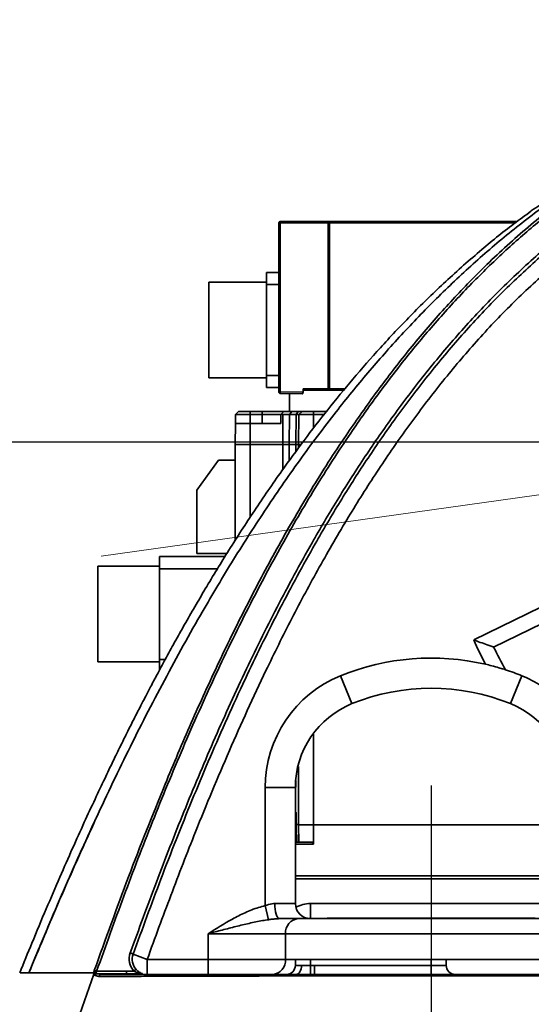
# Model space of a CAD drawing. Header units: millimetres. Extents: x -8713 to 3261, y -18743 to -8704.
# Tile 59 of 133: x -4361 to -4192, y -12355 to -12028. Entities that reach past the tile are written whole.
import ezdxf

# ---------------------------------------------------------------- set-up
doc = ezdxf.new("R2010")
doc.units = ezdxf.units.MM
doc.header["$LTSCALE"] = 10
doc.header["$PDSIZE"] = -1
doc.linetypes.add('CENTER', pattern=[50.8, 31.75, -6.35, 6.35, -6.35])
doc.layers.get('Defpoints').update_dxf_attribs({"true_color": 0x5e5e5e})
doc.layers.add('2细线层', color=4, linetype='Continuous', lineweight=13)
doc.layers.add('中心线层', color=1, linetype='CENTER')
doc.layers.add('细实线层', color=7, linetype='Continuous')
doc.dimstyles.new('ISO-25', dxfattribs={"dimscale": 20, "dimtxt": 4, "dimasz": 3.05, "dimexe": 3, "dimexo": 0.625, "dimtad": 1, "dimdec": 0, "dimtxsty": 'Standard', "dimcen": 2.5, "dimclrd": 1, "dimclre": 1, "dimclrt": 4, "dimadec": 1, "dimazin": 2, "dimtfac": 1, "dimtdec": 0, "dimtmove": 0, "dimatfit": 0, "dimfxl": 1, "dimarcsym": 0})

# ---------------------------------------------------------------- blocks, each defined once
blk = doc.blocks.new('*U222')
at = {"color": 0, "linetype": 'CENTER', "transparency": 16777216}
blk.add_line((0, 162.69), (0, -219.53), dxfattribs=at)
blk = doc.blocks.new('*D234')
at = {"color": 1, "lineweight": -2, "transparency": 16777216}
for p, q in [((-4065.11, -12311.43), (-4065.11, -12836.16)), ((-4225.11, -12676.89), (-4225.11, -12836.16)), ((-4286.11, -12776.16), (-4347.11, -12776.16)), ((-4225.11, -12776.16), (-4065.11, -12776.16)), ((-4004.11, -12776.16), (-3761.25, -12776.16))]:
    blk.add_line(p, q, dxfattribs=at)
at = {"color": 1, "lineweight": 20, "transparency": 16777216}
for points in [[(-4286.11, -12765.99), (-4286.11, -12786.32), (-4225.11, -12776.16)], [(-4004.11, -12765.99), (-4004.11, -12786.32), (-4065.11, -12776.16)]]:
    blk.add_solid(points, dxfattribs=at)
at = {"layer": 'Defpoints', "color": 0, "lineweight": 20, "transparency": 16777216}
for p in [(-4065.11, -12298.93), (-4225.11, -12664.39), (-4065.11, -12776.16)]:
    blk.add_point(p, dxfattribs=at)
at = {"color": 4, "transparency": 16777216, "insert": (-3852.18, -12723.21), "char_height": 80, "attachment_point": 5}
blk.add_mtext('{\\fSimHei|b0|i0|c134|p49;160}', dxfattribs=at)
blk = doc.blocks.new('*D235')
at = {"color": 1, "lineweight": -2, "transparency": 16777216}
for p, q in [((-3727.92, -12180.86), (-3727.92, -12953.8)), ((-4225.11, -12676.89), (-4225.11, -12953.8)), ((-4164.11, -12893.8), (-3788.92, -12893.8))]:
    blk.add_line(p, q, dxfattribs=at)
at = {"color": 1, "lineweight": 20, "transparency": 16777216}
for points in [[(-4164.11, -12883.64), (-4164.11, -12903.97), (-4225.11, -12893.8)], [(-3788.92, -12883.64), (-3788.92, -12903.97), (-3727.92, -12893.8)]]:
    blk.add_solid(points, dxfattribs=at)
at = {"layer": 'Defpoints', "color": 0, "lineweight": 20, "transparency": 16777216}
for p in [(-3727.92, -12168.36), (-4225.11, -12664.39), (-3727.92, -12893.8)]:
    blk.add_point(p, dxfattribs=at)
at = {"color": 4, "transparency": 16777216, "insert": (-3976.51, -12841.3), "char_height": 80, "attachment_point": 5}
blk.add_mtext('{\\fSimHei|b0|i0|c134|p49;497}', dxfattribs=at)
blk = doc.blocks.new('*D236')
at = {"color": 1, "lineweight": -2, "transparency": 16777216}
for p, q in [((-4920.65, -12180.86), (-4920.65, -12953.8)), ((-4225.11, -12676.89), (-4225.11, -12953.8)), ((-4286.11, -12893.8), (-4859.65, -12893.8))]:
    blk.add_line(p, q, dxfattribs=at)
at = {"color": 1, "lineweight": 20, "transparency": 16777216}
for points in [[(-4859.65, -12883.64), (-4859.65, -12903.97), (-4920.65, -12893.8)], [(-4286.11, -12883.64), (-4286.11, -12903.97), (-4225.11, -12893.8)]]:
    blk.add_solid(points, dxfattribs=at)
at = {"layer": 'Defpoints', "color": 0, "lineweight": 20, "transparency": 16777216}
for p in [(-4920.65, -12168.36), (-4225.11, -12664.39), (-4920.65, -12893.8)]:
    blk.add_point(p, dxfattribs=at)
at = {"color": 4, "transparency": 16777216, "insert": (-4572.88, -12841.3), "char_height": 80, "attachment_point": 5}
blk.add_mtext('{\\fSimHei|b0|i0|c134|p49;696}', dxfattribs=at)
blk = doc.blocks.new('*D237')
at = {"color": 1, "lineweight": -2, "transparency": 16777216}
for p, q in [((-4182.55, -12168.36), (-4600.21, -12168.36)), ((-4540.21, -12597.36), (-4540.21, -12229.36)), ((-4437.61, -12658.36), (-4600.21, -12658.36))]:
    blk.add_line(p, q, dxfattribs=at)
at = {"color": 1, "lineweight": 20, "transparency": 16777216}
for points in [[(-4550.38, -12229.36), (-4530.05, -12229.36), (-4540.21, -12168.36)], [(-4550.38, -12597.36), (-4530.05, -12597.36), (-4540.21, -12658.36)]]:
    blk.add_solid(points, dxfattribs=at)
at = {"layer": 'Defpoints', "color": 0, "lineweight": 20, "transparency": 16777216}
for p in [(-4540.21, -12168.36), (-4170.05, -12168.36), (-4425.11, -12658.36)]:
    blk.add_point(p, dxfattribs=at)
at = {"color": 4, "transparency": 16777216, "insert": (-4593.16, -12413.36), "char_height": 80, "attachment_point": 5, "rotation": 90}
blk.add_mtext('{\\fSimHei|b0|i0|c134|p49;490}', dxfattribs=at)
blk = doc.blocks.new('*D238')
at = {"color": 1, "lineweight": -2, "transparency": 16777216}
for p, q in [((-4141.02, -11388.36), (-4600.21, -11388.36)), ((-4540.21, -12107.36), (-4540.21, -11449.36)), ((-4125.06, -12168.36), (-4600.21, -12168.36))]:
    blk.add_line(p, q, dxfattribs=at)
at = {"color": 1, "lineweight": 20, "transparency": 16777216}
for points in [[(-4550.38, -11449.36), (-4530.05, -11449.36), (-4540.21, -11388.36)], [(-4550.38, -12107.36), (-4530.05, -12107.36), (-4540.21, -12168.36)]]:
    blk.add_solid(points, dxfattribs=at)
at = {"layer": 'Defpoints', "color": 0, "lineweight": 20, "transparency": 16777216}
for p in [(-4540.21, -11388.36), (-4128.52, -11388.36), (-4112.56, -12168.36)]:
    blk.add_point(p, dxfattribs=at)
at = {"color": 4, "transparency": 16777216, "insert": (-4593.16, -11778.36), "char_height": 80, "attachment_point": 5, "rotation": 90}
blk.add_mtext('{\\fSimHei|b0|i0|c134|p49;780}', dxfattribs=at)
blk = doc.blocks.new('*D243')
at = {"color": 1, "lineweight": -2, "transparency": 16777216}
for p, q in [((-2358.38, -12180.86), (-2358.38, -14002.38)), ((-4225.11, -12676.89), (-4225.11, -14002.38)), ((-4164.11, -13942.38), (-2419.38, -13942.38))]:
    blk.add_line(p, q, dxfattribs=at)
at = {"color": 1, "lineweight": 20, "transparency": 16777216}
for points in [[(-4164.11, -13932.21), (-4164.11, -13952.54), (-4225.11, -13942.38)], [(-2419.38, -13932.21), (-2419.38, -13952.54), (-2358.38, -13942.38)]]:
    blk.add_solid(points, dxfattribs=at)
at = {"layer": 'Defpoints', "color": 0, "lineweight": 20, "transparency": 16777216}
for p in [(-2358.38, -12168.36), (-4225.11, -12664.39), (-2358.38, -13942.38)]:
    blk.add_point(p, dxfattribs=at)
at = {"color": 4, "transparency": 16777216, "insert": (-3291.74, -13889.88), "char_height": 80, "attachment_point": 5}
blk.add_mtext('{\\fSimHei|b0|i0|c134|p49;1867}', dxfattribs=at)
blk = doc.blocks.new('*D244')
at = {"color": 1, "lineweight": -2, "transparency": 16777216}
for p, q in [((-5771.83, -12180.86), (-5771.83, -14002.38)), ((-4225.11, -12676.89), (-4225.11, -14002.38)), ((-4286.11, -13942.38), (-5710.83, -13942.38))]:
    blk.add_line(p, q, dxfattribs=at)
at = {"color": 1, "lineweight": 20, "transparency": 16777216}
for points in [[(-5710.83, -13932.21), (-5710.83, -13952.54), (-5771.83, -13942.38)], [(-4286.11, -13932.21), (-4286.11, -13952.54), (-4225.11, -13942.38)]]:
    blk.add_solid(points, dxfattribs=at)
at = {"layer": 'Defpoints', "color": 0, "lineweight": 20, "transparency": 16777216}
for p in [(-5771.83, -12168.36), (-4225.11, -12664.39), (-5771.83, -13942.38)]:
    blk.add_point(p, dxfattribs=at)
at = {"color": 4, "transparency": 16777216, "insert": (-4998.47, -13889.88), "char_height": 80, "attachment_point": 5}
blk.add_mtext('{\\fSimHei|b0|i0|c134|p49;1547}', dxfattribs=at)
blk = doc.blocks.new('*D246')
at = {"color": 1, "lineweight": -2, "transparency": 16777216}
for p, q in [((-4077.61, -10461.64), (-6177.95, -10461.64)), ((-6117.95, -12597.36), (-6117.95, -10522.64)), ((-4037.61, -12658.36), (-6177.95, -12658.36))]:
    blk.add_line(p, q, dxfattribs=at)
at = {"color": 1, "lineweight": 20, "transparency": 16777216}
for points in [[(-6128.12, -10522.64), (-6107.78, -10522.64), (-6117.95, -10461.64)], [(-6128.12, -12597.36), (-6107.78, -12597.36), (-6117.95, -12658.36)]]:
    blk.add_solid(points, dxfattribs=at)
at = {"layer": 'Defpoints', "color": 0, "lineweight": 20, "transparency": 16777216}
for p in [(-6117.95, -10461.64), (-4065.11, -10461.64), (-4025.11, -12658.36)]:
    blk.add_point(p, dxfattribs=at)
at = {"color": 4, "transparency": 16777216, "insert": (-6170.45, -11560), "char_height": 80, "attachment_point": 5, "rotation": 90}
blk.add_mtext('{\\fSimHei|b0|i0|c134|p49;2197}', dxfattribs=at)
blk = doc.blocks.new('*D250')
at = {"layer": 'Defpoints', "color": 0, "linetype": 'ByBlock', "lineweight": 20, "transparency": 16777216}
for p in [(-4065.11, -11300.72), (-4289.3, -11818.69), (-4065.11, -12080.72), (-4065.11, -12168.36), (-4837.51, -12276.92)]:
    blk.add_point(p, dxfattribs=at)
at = {"layer": '中心线层', "color": 1, "linetype": 'ByBlock', "lineweight": -2, "transparency": 16777216}
blk.add_arc((-4065.11, -12168.36), 415.37, 98.4219, 179.5781, dxfattribs=at)
at = {"layer": '中心线层', "color": 1, "linetype": 'ByBlock', "lineweight": 20, "transparency": 16777216}
for points in [[(-4126.69, -11747.33), (-4125.19, -11767.61), (-4065.11, -11752.99)], [(-4470.32, -12164.63), (-4490.61, -12165.98), (-4476.43, -12226.17)]]:
    blk.add_solid(points, dxfattribs=at)
at = {"layer": '中心线层', "color": 4, "linetype": 'ByBlock', "lineweight": 20, "transparency": 16777216, "insert": (-4418.21, -11861.41), "char_height": 80, "attachment_point": 5, "rotation": 49}
blk.add_mtext('98°', dxfattribs=at)
blk = doc.blocks.new('*D263')
at = {"layer": 'Defpoints', "color": 0, "linetype": 'ByBlock', "lineweight": 20, "transparency": 16777216}
for p in [(-4065.11, -12168.36), (-4837.51, -12276.92), (-4669.13, -12276.2), (-5311.63, -12710.6), (-4663.62, -13187.18)]:
    blk.add_point(p, dxfattribs=at)
at = {"layer": '中心线层', "color": 1, "linetype": 'ByBlock', "lineweight": -2, "transparency": 16777216}
blk.add_line((-4849.89, -12278.66), (-5509.54, -12371.36), dxfattribs=at)
blk.add_arc((-4669.27, -12253.27), 788.53, 192.43345, 265.91298, dxfattribs=at)
at = {"layer": '中心线层', "color": 1, "linetype": 'ByBlock', "lineweight": 20, "transparency": 16777216}
for points in [[(-5449.31, -12424.85), (-5429.3, -12421.24), (-5450.13, -12363.01)], [(-4725.14, -13029.64), (-4725.8, -13049.96), (-4664.5, -13041.79)]]:
    blk.add_solid(points, dxfattribs=at)
at = {"layer": '中心线层', "color": 4, "linetype": 'ByBlock', "lineweight": 20, "transparency": 16777216, "insert": (-5150.47, -12810.22), "char_height": 80, "attachment_point": 5, "rotation": 319.1732}
blk.add_mtext('82°', dxfattribs=at)
blk = doc.blocks.new('10')
at = {"color": 4}
blk.add_arc((0, 0), 1706.72, 290, 188, dxfattribs=at)

msp = doc.modelspace()

# ---------------------------------------------------------------- linework, layer by layer
at = {"layer": '中心线层', "color": 2, "lineweight": 20}
msp.add_line((-4837.51, -12276.92), (-4065.11, -12168.36), dxfattribs=at)
msp.add_line((-4837.51, -12276.92), (-4065.11, -12168.36), dxfattribs=at)
at = {"layer": '细实线层', "linetype": 'Continuous', "lineweight": 35}
for p, q in [((-4192.14, -12091.79), (-4192.12, -12091.78)), ((-4275.61, -12151.72), (-4275.61, -12095.71)), ((-4259.26, -12095.21), (-4275.11, -12095.21)), ((-4275.11, -12095.71), (-4275.11, -12151.72)), ((-4259.27, -12095.71), (-4275.11, -12095.71)), ((-4259.27, -12150.71), (-4259.27, -12095.71)), ((-4258.85, -12095.71), (-4258.85, -12150.71)), ((-4197.34, -12095.71), (-4258.85, -12095.71)), ((-4275.61, -12112.16), (-4279.7, -12112.16)), ((-4279.69, -12115.34), (-4298.75, -12115.34)), ((-4279.7, -12116.16), (-4279.7, -12146.26)), ((-4275.61, -12116.16), (-4279.7, -12116.16)), ((-4275.61, -12146.26), (-4279.7, -12146.26)), ((-4298.75, -12147.09), (-4279.69, -12147.09)), ((-4275.61, -12150.26), (-4279.7, -12150.26)), ((-4267.57, -12151.85), (-4275.11, -12151.72)), ((-4267.81, -12152.35), (-4275.11, -12152.22)), ((-4272.11, -12152.27), (-4272.11, -12158.21)), ((-4267.57, -12151.85), (-4267.57, -12150.71)), ((-4267.57, -12150.71), (-4259.27, -12150.71)), ((-4258.85, -12150.71), (-4259.27, -12150.71)), ((-4258.85, -12150.71), (-4253.74, -12150.71)), ((-4289.98, -12162.21), (-4289.93, -12159.21)), ((-4288.91, -12158.21), (-4289.93, -12159.21)), ((-4285.11, -12159.21), (-4285.11, -12158.21)), ((-4281.11, -12158.21), (-4285.11, -12158.21)), ((-4285.11, -12162.21), (-4285.11, -12159.21)), ((-4281.11, -12159.21), (-4285.11, -12159.21)), ((-4281.11, -12158.21), (-4281.11, -12159.21)), ((-4274.93, -12159.21), (-4281.11, -12159.21)), ((-4281.11, -12162.21), (-4281.11, -12159.21)), ((-4274.98, -12162.21), (-4274.93, -12159.21)), ((-4274.87, -12159.16), (-4274.93, -12159.21)), ((-4274.27, -12158.56), (-4274.87, -12159.16)), ((-4274.27, -12159.21), (-4274.87, -12159.16)), ((-4273.91, -12158.21), (-4274.27, -12158.56)), ((-4274.27, -12169.21), (-4274.27, -12159.21)), ((-4272.03, -12159.21), (-4272.15, -12169.21)), ((-4271.31, -12158.21), (-4272.03, -12159.21)), ((-4269.86, -12159.21), (-4272.03, -12159.21)), ((-4269.14, -12158.21), (-4271.31, -12158.21)), ((-4269.98, -12169.21), (-4269.86, -12159.21)), ((-4269.14, -12158.21), (-4269.86, -12159.21)), ((-4269.11, -12169.21), (-4268.93, -12159.21)), ((-4267.91, -12158.21), (-4268.93, -12159.21)), ((-4268.93, -12159.21), (-4264.11, -12159.21)), ((-4264.11, -12159.21), (-4264.11, -12158.21)), ((-4259.8, -12158.21), (-4264.11, -12158.21)), ((-4260.57, -12159.21), (-4264.11, -12159.21)), ((-4264.11, -12163.79), (-4264.11, -12159.21)), ((-4290.11, -12169.21), (-4289.98, -12162.21)), ((-4285.11, -12169.21), (-4285.11, -12162.21)), ((-4274.98, -12162.21), (-4285.11, -12162.21)), ((-4290.11, -12201.08), (-4290.11, -12169.21)), ((-4285.11, -12169.21), (-4274.27, -12169.21)), ((-4285.11, -12193.35), (-4285.11, -12169.21)), ((-4274.27, -12177.49), (-4274.27, -12169.21)), ((-4272.15, -12169.21), (-4269.98, -12169.21)), ((-4272.15, -12169.21), (-4272.15, -12174.58)), ((-4269.11, -12169.21), (-4269.98, -12169.21)), ((-4269.98, -12171.61), (-4269.98, -12169.21)), ((-4269.11, -12170.41), (-4269.11, -12169.21)), ((-4295.61, -12174.34), (-4302.81, -12184.34)), ((-4290.11, -12174.34), (-4295.61, -12174.34)), ((-4302.81, -12184.34), (-4302.81, -12205.34)), ((-4302.81, -12205.34), (-4292.82, -12205.34)), ((-4293.43, -12206.34), (-4315.11, -12206.34)), ((-4315.1, -12209.52), (-4335.51, -12209.52)), ((-4315.11, -12210.34), (-4315.11, -12240.44)), ((-4295.87, -12210.34), (-4315.11, -12210.34)), ((-4211.03, -12233.97), (-4179.56, -12218.62)), ((-4204.42, -12236.31), (-4177.46, -12223.16)), ((-4335.51, -12241.27), (-4315.1, -12241.27)), ((-4313.24, -12240.44), (-4315.11, -12240.44)), ((-4255.11, -12245.82), (-4251.36, -12255.09)), ((-4195.11, -12245.82), (-4198.86, -12255.09)), ((-4264.11, -12295.22), (-4264.11, -12265.19)), ((-4269.11, -12295.22), (-4269.11, -12275.9)), ((-4269.98, -12282.77), (-4269.98, -12280.61)), ((-4280.11, -12322.06), (-4280.11, -12282.9)), ((-4280.11, -12282.9), (-4270.11, -12282.9)), ((-4270.11, -12282.9), (-4270.11, -12321.36)), ((-4269.87, -12291.16), (-4270.11, -12290.93)), ((-4269.87, -12291.16), (-4270.11, -12291.16)), ((-4269.87, -12298.51), (-4269.87, -12291.16)), ((-4269.11, -12295.22), (-4269, -12301.01)), ((-4186.11, -12295.22), (-4264.11, -12295.22)), ((-4264.11, -12295.22), (-4264.11, -12301.71)), ((-4269.62, -12298.51), (-4270.11, -12298.51)), ((-4269.77, -12299.85), (-4269.77, -12299.76)), ((-4269.77, -12299.76), (-4269.77, -12299.85)), ((-4269.62, -12299.76), (-4269.62, -12298.51)), ((-4269.62, -12299.85), (-4269.62, -12299.76)), ((-4269.62, -12301.01), (-4269.62, -12299.85)), ((-4270.11, -12301.01), (-4264.45, -12301.01)), ((-4264.11, -12301.71), (-4270.11, -12301.71)), ((-4180.11, -12312.21), (-4270.11, -12312.21)), ((-4270.11, -12313.21), (-4180.11, -12313.21)), ((-4280.11, -12322.06), (-4279, -12326.71)), ((-4276.91, -12321.36), (-4270.11, -12321.36)), ((-4265.11, -12321.36), (-4265.11, -12326.36)), ((-4265.11, -12321.36), (-4185.11, -12321.36)), ((-4275.31, -12326.36), (-4269.09, -12326.36)), ((-4269.09, -12326.36), (-4181.12, -12326.36)), ((-4259.53, -12326.26), (-4259.59, -12326.36)), ((-4259.53, -12326.26), (-4246.06, -12326.26)), ((-4246.06, -12326.26), (-4190.68, -12326.26)), ((-4273.36, -12331.36), (-4298.98, -12331.36)), ((-4298.98, -12339.86), (-4298.98, -12331.36)), ((-4176.85, -12331.36), (-4273.36, -12331.36)), ((-4273.36, -12331.36), (-4273.36, -12339.86)), ((-4323.88, -12338.17), (-4319.17, -12339.86)), ((-4319.17, -12339.86), (-4319.17, -12344.86)), ((-4319.17, -12339.86), (-4298.98, -12339.86)), ((-4298.98, -12339.86), (-4298.98, -12344.86)), ((-4273.36, -12339.86), (-4270.11, -12339.86)), ((-4270.11, -12339.86), (-4265.11, -12339.86)), ((-4270.11, -12341.86), (-4270.11, -12339.86)), ((-4270.11, -12341.86), (-4268.08, -12341.86)), ((-4265.11, -12339.86), (-4265.11, -12341.88)), ((-4265.11, -12339.86), (-4225.11, -12339.86)), ((-4265.11, -12341.88), (-4263.77, -12341.86)), ((-4265.05, -12344.87), (-4265.11, -12341.88)), ((-4263.77, -12344.86), (-4263.77, -12341.86)), ((-4263.77, -12341.86), (-4225.11, -12341.86)), ((-4225.11, -12341.86), (-4225.11, -12339.86)), ((-4225.11, -12339.86), (-4220.11, -12339.86)), ((-4225.11, -12344.86), (-4225.11, -12341.86)), ((-4225.11, -12341.86), (-4220.11, -12341.86)), ((-4220.11, -12339.86), (-4220.11, -12341.86)), ((-4220.11, -12339.86), (-4176.85, -12339.86)), ((-4359.45, -12409.36), (-4336.83, -12344.74)), ((-4336.83, -12344.74), (-4336.87, -12344.36)), ((-4336.83, -12344.74), (-4336.83, -12344.74)), ((-4335.17, -12345.52), (-4336.48, -12345.21)), ((-4335.95, -12343.79), (-4326.09, -12343.79)), ((-4335.72, -12344.61), (-4334.43, -12344.86)), ((-4326.09, -12344.61), (-4335.72, -12344.61)), ((-4326.09, -12343.79), (-4323.6, -12343.79)), ((-4321.07, -12344.61), (-4326.09, -12344.61)), ((-4263.77, -12344.86), (-4265.05, -12344.87))]:
    msp.add_line(p, q, dxfattribs=at)
at = {"layer": '细实线层', "linetype": 'Continuous', "lineweight": 35, "flags": 128}
for points in [[(-4276.91, -12321.36), (-4276.88, -12322.34), (-4276.79, -12323.28), (-4276.64, -12324.14), (-4276.44, -12324.9), (-4276.2, -12325.52), (-4275.92, -12325.98), (-4275.62, -12326.27), (-4275.31, -12326.36)], [(-4268.08, -12341.86), (-4268.12, -12342.45), (-4268.22, -12343.01), (-4268.38, -12343.53), (-4268.61, -12343.98), (-4268.88, -12344.36), (-4269.18, -12344.63), (-4269.52, -12344.8), (-4269.87, -12344.86)]]:
    msp.add_lwpolyline(points, dxfattribs=at)
at = {"layer": '细实线层', "linetype": 'Continuous', "lineweight": 35}
for centre, radius, start, end in [((-4267.95, -12095.59), 7.17, 177.0017, 180.9986), ((-4267.95, -12151.97), 7.17, 178.0016, 181.9984), ((-4065.11, -12168.36), 160, 204.2092, 207.4122), ((-4065.11, -12168.36), 155, 206, 209.1526), ((-4225.11, -12319.98), 80, 77.0227, 112.0243), ((-4225.11, -12319.98), 80, 67.9757, 72.0654), ((-4240.11, -12282.9), 40, 112.0243, 180), ((-4210.11, -12282.9), 40, 46.7111, 67.9757), ((-4225.11, -12319.98), 70, 67.9757, 112.0243), ((-4240.11, -12282.9), 30, 112.0243, 180), ((-4210.11, -12282.9), 30, 0, 67.9757), ((-4265.11, -12321.36), 5, 180, 270), ((-4265.11, -12331.36), 10, 90, 118.955), ((-4268.69, -12331.02), 4.68, 94.857, 184.1467), ((-4319.17, -12339.73), 6, 160.2383, 222.5337), ((-4325.33, -12339.91), 2.26, 50.0775, 76.9794), ((-4319.17, -12339.86), 5, 160.2383, 222.5337), ((-4278.02, -12340.2), 4.68, 274.857, 4.1467), ((-4273.11, -12341.86), 3, 270, 0), ((-4217.11, -12341.86), 3, 180, 270), ((-4337.63, -12348.4), 4.91, 69.9346, 79.2733), ((-4335.5, -12345.67), 1.08, 101.8486, 155.3256), ((-4321.84, -12345.38), 2.37, 115.3538, 137.6699), ((-4320.91, -12345.1), 0.52, 72.3138, 107.6863)]:
    msp.add_arc(centre, radius, start, end, dxfattribs=at)
for centre, major_axis, ratio, start_param, end_param in [((-4276.37, -12299.85), (6.75, -0.09), 0.062715, 0.210477, 0.382134), ((-4276.37, -12299.76), (6.75, -0.18), 0.058546, 0.210972, 0.382826), ((-4276.37, -12299.85), (6.75, 0), 0.06413, 0.000198, 0.209638), ((-4276.37, -12299.76), (6.75, -0.09), 0.062717, 0.00084, 0.210279)]:
    msp.add_ellipse(centre, major_axis=major_axis, ratio=ratio, start_param=start_param, end_param=end_param, dxfattribs=at)
for points, knots in [([(-4358.43, -12344.36), (-4355.06, -12336.27), (-4348.32, -12320.07), (-4337.61, -12296.02), (-4326.35, -12272.22), (-4314.42, -12248.77), (-4302.7, -12227.48), (-4291.33, -12208.31), (-4280.42, -12191.2), (-4268.91, -12174.49), (-4257.45, -12159.21), (-4246.15, -12145.32), (-4235.07, -12132.77), (-4223.46, -12120.7), (-4211.31, -12109.21), (-4198.47, -12098.21), (-4184.83, -12087.92), (-4174.22, -12080.58), (-4168.02, -12077.03), (-4166.84, -12076.36)], [0, 0, 0, 0, 0.078547, 0.15714, 0.235725, 0.314275, 0.392786, 0.453323, 0.513898, 0.574457, 0.634974, 0.68487, 0.734848, 0.78483, 0.834765, 0.884625, 0.936121, 0.987788, 1, 1, 1, 1]), ([(-4243.92, -12152.75), (-4240.64, -12148.38), (-4234.09, -12139.64), (-4223.54, -12127.1), (-4211.97, -12114.56), (-4199.21, -12102.24), (-4186.64, -12091.64), (-4175.85, -12083.51), (-4169.7, -12079.48), (-4167.04, -12077.73)], [0, 0, 0, 0, 0.151898, 0.303744, 0.455424, 0.625683, 0.79592, 0.911723, 1, 1, 1, 1]), ([(-4166.73, -12075.58), (-4167.39, -12075.98), (-4169.25, -12077.09), (-4172.45, -12079.08), (-4176.03, -12081.33), (-4179.4, -12083.48), (-4182.3, -12085.35), (-4184.88, -12087.03), (-4187, -12088.41), (-4188.78, -12089.58), (-4190.18, -12090.49), (-4191.24, -12091.19), (-4191.92, -12091.64), (-4192.05, -12091.73), (-4192.11, -12091.77)], [0, 0, 0, 0, 0.06012, 0.169632, 0.282171, 0.379199, 0.478339, 0.561794, 0.646931, 0.720351, 0.795339, 0.866001, 0.938523, 1, 1, 1, 1]), ([(-4167.2, -12078.88), (-4170.9, -12081.37), (-4178.7, -12086.63), (-4189.96, -12095.53), (-4201.12, -12105.3), (-4212.01, -12115.92), (-4222.61, -12127.36), (-4232.91, -12139.61), (-4242.65, -12152.29), (-4252.99, -12166.94), (-4263.75, -12183.66), (-4274.75, -12202.51), (-4285.75, -12223.14), (-4296.67, -12245.53), (-4307.46, -12269.7), (-4317.53, -12294.17), (-4327.03, -12318.88), (-4332.98, -12335.49), (-4335.95, -12343.79)], [0, 0, 0, 0, 0.041665, 0.088, 0.13432, 0.18052, 0.230477, 0.280486, 0.330512, 0.380492, 0.448783, 0.517113, 0.585422, 0.668284, 0.751187, 0.834134, 0.917092, 1, 1, 1, 1]), ([(-4324.82, -12337.7), (-4321.96, -12329.87), (-4316.25, -12314.19), (-4307.11, -12290.87), (-4297.43, -12267.75), (-4287.19, -12245.13), (-4276.32, -12223.08), (-4266.01, -12204.04), (-4256.36, -12187.67), (-4247.59, -12173.88), (-4238.19, -12160.23), (-4228.08, -12146.79), (-4217.21, -12133.66), (-4205.55, -12120.97), (-4193.01, -12108.9), (-4180.73, -12098.33), (-4172.31, -12092.34), (-4168.68, -12089.75)], [0, 0, 0, 0, 0.084239, 0.168476, 0.252891, 0.337303, 0.419068, 0.500826, 0.555743, 0.610672, 0.66558, 0.722814, 0.780074, 0.837291, 0.896199, 0.955162, 1, 1, 1, 1]), ([(-4168.88, -12091.26), (-4172.1, -12093.55), (-4179.93, -12099.13), (-4191.54, -12109.07), (-4203.97, -12120.91), (-4215.76, -12133.64), (-4226.98, -12147.12), (-4237.25, -12160.77), (-4246.69, -12174.46), (-4255.37, -12188.11), (-4265.01, -12204.42), (-4275.35, -12223.51), (-4283.08, -12239.18), (-4289.03, -12251.84), (-4295.33, -12265.65), (-4304.48, -12287.14), (-4314.61, -12312.76), (-4320.84, -12329.85), (-4323.88, -12338.17)], [0, 0, 0, 0, 0.039896, 0.097144, 0.154341, 0.213485, 0.272679, 0.331843, 0.386494, 0.441165, 0.495823, 0.57853, 0.661244, 0.673089, 0.720473, 0.815248, 0.9101, 1, 1, 1, 1]), ([(-4192.05, -12091.85), (-4193.94, -12093.21), (-4199.8, -12097.41), (-4209.49, -12105.39), (-4220.94, -12115.56), (-4231.87, -12126.26), (-4241.84, -12136.86), (-4250.95, -12147.27), (-4259.35, -12157.52), (-4267.19, -12167.69), (-4275.32, -12178.83), (-4283.65, -12190.95), (-4292.07, -12204), (-4298.58, -12214.68), (-4303.44, -12222.95), (-4306.82, -12228.85), (-4310.08, -12234.66), (-4313.11, -12240.19), (-4315.77, -12245.13), (-4317.98, -12249.33), (-4319.77, -12252.75), (-4321.06, -12255.24), (-4321.93, -12256.95), (-4322.59, -12258.22), (-4323.41, -12259.83), (-4324.58, -12262.15), (-4326.18, -12265.34), (-4328.2, -12269.42), (-4330.62, -12274.39), (-4333.44, -12280.25), (-4336.63, -12287.03), (-4340.18, -12294.72), (-4344.07, -12303.33), (-4348.27, -12312.88), (-4352.77, -12323.35), (-4357.21, -12333.94), (-4360.1, -12341.06), (-4361.43, -12344.36)], [0, 0, 0, 0, 0.0227313, 0.0702161, 0.1222334, 0.1718775, 0.2191423, 0.2639986, 0.3066231, 0.3482383, 0.3890211, 0.4410126, 0.4914769, 0.5403494, 0.5628191, 0.5849143, 0.6066287, 0.6276932, 0.6463123, 0.6613662, 0.6739016, 0.6839101, 0.6886996, 0.6925857, 0.6978604, 0.7062945, 0.717893, 0.7326621, 0.7506087, 0.771739, 0.7960579, 0.8235671, 0.8542637, 0.8881379, 0.9251708, 0.9653315, 1, 1, 1, 1]), ([(-4275.11, -12095.71), (-4275.18, -12095.71), (-4275.31, -12095.71), (-4275.47, -12095.71), (-4275.58, -12095.71), (-4275.6, -12095.71), (-4275.61, -12095.71)], [0, 0, 0, 0, 0.25, 0.5, 0.75, 1, 1, 1, 1]), ([(-4259.27, -12095.71), (-4259.27, -12095.65), (-4259.27, -12095.52), (-4259.27, -12095.35), (-4259.27, -12095.24), (-4259.27, -12095.22), (-4259.26, -12095.21)], [0, 0, 0, 0, 0.25, 0.5, 0.75, 1, 1, 1, 1]), ([(-4259.27, -12095.71), (-4259.23, -12095.71), (-4259.15, -12095.71), (-4259.03, -12095.71), (-4258.93, -12095.71), (-4258.88, -12095.71), (-4258.85, -12095.71)], [0, 0, 0, 0, 0.25, 0.5, 0.75, 1, 1, 1, 1]), ([(-4258.43, -12095.21), (-4258.48, -12095.21), (-4258.57, -12095.21), (-4258.78, -12095.21), (-4259.01, -12095.21), (-4259.18, -12095.21), (-4259.26, -12095.21)], [0, 0, 0, 0, 0.249865, 0.499991, 0.749865, 1, 1, 1, 1]), ([(-4196.67, -12095.21), (-4196.74, -12095.21), (-4197.08, -12095.21), (-4197.73, -12095.21), (-4198.67, -12095.21), (-4199.73, -12095.21), (-4201.12, -12095.21), (-4202.84, -12095.21), (-4205.11, -12095.21), (-4207.67, -12095.21), (-4211.7, -12095.21), (-4217.14, -12095.21), (-4224, -12095.21), (-4230.85, -12095.21), (-4237.53, -12095.21), (-4243.83, -12095.21), (-4249.54, -12095.21), (-4254.57, -12095.21), (-4257.14, -12095.21), (-4258.43, -12095.21)], [0, 0, 0, 0, 0.004749, 0.020621, 0.038797, 0.059174, 0.079597, 0.11409, 0.148681, 0.192641, 0.236517, 0.333294, 0.428517, 0.523821, 0.618842, 0.714426, 0.809259, 0.904646, 1, 1, 1, 1]), ([(-4187.44, -12112.31), (-4191.63, -12116.19), (-4200.02, -12123.97), (-4211.67, -12136.58), (-4222.76, -12149.84), (-4233.26, -12163.76), (-4243.21, -12178.24), (-4252.88, -12193.6), (-4262.27, -12209.8), (-4271.37, -12226.82), (-4281.4, -12247.05), (-4292.12, -12270.61), (-4302.46, -12295.52), (-4311.44, -12318.62), (-4316.6, -12332.78), (-4319.17, -12339.86)], [0, 0, 0, 0, 0.06455, 0.129166, 0.19374, 0.259872, 0.326042, 0.39219, 0.464842, 0.537519, 0.610182, 0.719974, 0.829775, 0.914874, 1, 1, 1, 1]), ([(-4336.72, -12343.58), (-4333, -12333.21), (-4325.55, -12312.49), (-4314.77, -12285.14), (-4304.7, -12261.43), (-4295.54, -12241.3), (-4285.9, -12221.67), (-4275.74, -12202.57), (-4264.98, -12184.09), (-4254.4, -12167.44), (-4247.09, -12157.19), (-4243.92, -12152.75)], [0, 0, 0, 0, 0.155226, 0.310444, 0.414327, 0.518223, 0.622094, 0.722467, 0.822869, 0.923219, 1, 1, 1, 1]), ([(-4267.81, -12152.35), (-4267.78, -12152.34), (-4267.71, -12152.33), (-4267.65, -12152.22), (-4267.61, -12152.12), (-4267.59, -12152.03), (-4267.57, -12151.94), (-4267.57, -12151.88), (-4267.57, -12151.85)], [0, 0, 0, 0, 0.2764, 0.537119, 0.659715, 0.777215, 0.890365, 1, 1, 1, 1]), ([(-4267.33, -12151.21), (-4267.36, -12151.2), (-4267.43, -12151.19), (-4267.51, -12151.07), (-4267.55, -12150.93), (-4267.57, -12150.81), (-4267.57, -12150.74), (-4267.57, -12150.71)], [0, 0, 0, 0, 0.2783559, 0.5385382, 0.7755698, 0.8875488, 1, 1, 1, 1]), ([(-4254.09, -12151.21), (-4254.5, -12151.21), (-4256.68, -12151.21), (-4260.09, -12151.21), (-4264.22, -12151.21), (-4266.29, -12151.21), (-4267.33, -12151.21)], [0, 0, 0, 0, 0.070399, 0.380266, 0.690133, 1, 1, 1, 1]), ([(-4273.91, -12158.21), (-4274.02, -12158.21), (-4274.23, -12158.21), (-4275.37, -12158.21), (-4276.07, -12158.21), (-4276.17, -12158.21), (-4276.54, -12158.21), (-4277.37, -12158.21), (-4278.94, -12158.21), (-4280.31, -12158.21), (-4281.11, -12158.21)], [0, 0, 0, 0, 0.249551, 0.499102, 0.503766, 0.511994, 0.539141, 0.636116, 0.789837, 1, 1, 1, 1]), ([(-4272.15, -12169.21), (-4272.3, -12169.21), (-4272.59, -12169.21), (-4273.12, -12169.21), (-4273.68, -12169.21), (-4274.08, -12169.21), (-4274.27, -12169.21)], [0, 0, 0, 0, 0.25, 0.5, 0.75, 1, 1, 1, 1]), ([(-4269.11, -12169.21), (-4269.06, -12169.21), (-4268.99, -12169.21), (-4268.41, -12169.21), (-4268.23, -12169.21)], [0, 0, 0, 0, 0.68622, 1, 1, 1, 1]), ([(-4211.03, -12233.97), (-4211.03, -12233.98), (-4210.3, -12234.24), (-4208.75, -12234.8), (-4206.73, -12235.51), (-4205.34, -12235.99), (-4204.56, -12236.26), (-4204.47, -12236.29), (-4204.42, -12236.31)], [0, 0, 0, 0, 0.001495, 0.246746, 0.520535, 0.718834, 0.859082, 1, 1, 1, 1]), ([(-4315.11, -12240.44), (-4315.11, -12240.96), (-4315.11, -12242), (-4315.11, -12243.27), (-4315.11, -12243.73), (-4315.11, -12243.92)], [0, 0, 0, 0, 0.363587, 0.727174, 1, 1, 1, 1]), ([(-4200.47, -12243.87), (-4200.52, -12243.85), (-4200.62, -12243.82), (-4201.41, -12243.57), (-4202.85, -12243.13), (-4204.89, -12242.56), (-4206.44, -12242.19), (-4207.14, -12242.02)], [0, 0, 0, 0, 0.140842, 0.280871, 0.48733, 0.770372, 1, 1, 1, 1]), ([(-4336.28, -12293.44), (-4340.08, -12301.8), (-4347.74, -12318.65), (-4354.84, -12335.74), (-4358.42, -12344.36)], [0, 0, 0, 0, 0.495777, 1, 1, 1, 1]), ([(-4269.11, -12295.21), (-4269.12, -12295.21), (-4269.14, -12295.21), (-4269.32, -12295.21), (-4269.56, -12295.21), (-4269.78, -12295.21), (-4269.87, -12295.21)], [0, 0, 0, 0, 0.270574, 0.541147, 0.811721, 1, 1, 1, 1]), ([(-4264.45, -12301.01), (-4264.41, -12301.18), (-4264.35, -12301.4), (-4264.24, -12301.63), (-4264.17, -12301.69), (-4264.13, -12301.71), (-4264.11, -12301.71), (-4264.11, -12301.71)], [0, 0, 0, 0, 0.623886, 0.859153, 0.937443, 0.96986, 1, 1, 1, 1]), ([(-4298.98, -12331.36), (-4298.97, -12331.36), (-4296.33, -12329.69), (-4292.37, -12327.18), (-4286.79, -12324.33), (-4283.14, -12322.86), (-4280.86, -12322.26), (-4280.11, -12322.06)], [0, 0, 0, 0, 0.0014963, 0.4426738, 0.6659767, 0.8890056, 1, 1, 1, 1]), ([(-4280.11, -12322.06), (-4279.34, -12321.8), (-4278.28, -12321.43), (-4277.21, -12321.38), (-4276.91, -12321.36)], [0, 0, 0, 0, 0.717116, 1, 1, 1, 1]), ([(-4275.31, -12326.36), (-4275.84, -12326.38), (-4276.92, -12326.43), (-4278.13, -12326.59), (-4278.82, -12326.69), (-4279, -12326.71)], [0, 0, 0, 0, 0.421414, 0.854269, 1, 1, 1, 1]), ([(-4279, -12326.71), (-4279.66, -12326.81), (-4281.79, -12327.14), (-4285.38, -12327.9), (-4289.83, -12328.98), (-4294.36, -12330.14), (-4297.43, -12330.95), (-4298.97, -12331.36), (-4298.98, -12331.36)], [0, 0, 0, 0, 0.100574, 0.322654, 0.544725, 0.771543, 0.998329, 1, 1, 1, 1]), ([(-4298.98, -12339.86), (-4297.32, -12339.86), (-4293.94, -12339.86), (-4289.05, -12339.86), (-4284.39, -12339.86), (-4280.15, -12339.86), (-4276.33, -12339.86), (-4274.36, -12339.86), (-4273.36, -12339.86)], [0, 0, 0, 0, 0.1624327, 0.329576, 0.4920087, 0.6591519, 0.8269694, 1, 1, 1, 1]), ([(-4268.08, -12341.86), (-4267.6, -12341.88), (-4266.68, -12341.92), (-4265.61, -12341.89), (-4265.11, -12341.88)], [0, 0, 0, 0, 0.52696, 1, 1, 1, 1]), ([(-4358.42, -12344.36), (-4359.11, -12344.36), (-4360.5, -12344.36), (-4361.02, -12344.36), (-4361.28, -12344.36)], [0, 0, 0, 0, 0.4983758, 1, 1, 1, 1]), ([(-4336.87, -12344.36), (-4339.2, -12344.36), (-4343.85, -12344.36), (-4349.54, -12344.36), (-4353.67, -12344.36), (-4356.58, -12344.36), (-4357.82, -12344.36), (-4358.44, -12344.36)], [0, 0, 0, 0, 0.232719, 0.465438, 0.698157, 0.849078, 1, 1, 1, 1]), ([(-4336.87, -12344.36), (-4336.87, -12344.27), (-4336.85, -12344.02), (-4336.77, -12343.75), (-4336.72, -12343.58)], [0, 0, 0, 0, 0.364154, 1, 1, 1, 1]), ([(-4336.83, -12344.74), (-4336.78, -12344.7), (-4336.67, -12344.62), (-4336.48, -12344.52), (-4336.26, -12344.45), (-4336.11, -12344.42), (-4336.03, -12344.41)], [0, 0, 0, 0, 0.248186, 0.4974276, 0.7479606, 1, 1, 1, 1]), ([(-4336.48, -12345.21), (-4336.57, -12345.14), (-4336.72, -12345.03), (-4336.8, -12344.82), (-4336.83, -12344.74)], [0, 0, 0, 0, 0.632344, 1, 1, 1, 1]), ([(-4335.95, -12343.79), (-4335.98, -12343.85), (-4336.06, -12343.96), (-4336.1, -12344.1), (-4336.1, -12344.17), (-4336.1, -12344.18)], [0, 0, 0, 0, 0.463809, 0.931385, 1, 1, 1, 1]), ([(-4336.1, -12344.18), (-4336.1, -12344.23), (-4336.09, -12344.32), (-4336.05, -12344.38), (-4336.03, -12344.41)], [0, 0, 0, 0, 0.584423, 1, 1, 1, 1]), ([(-4336.03, -12344.41), (-4335.97, -12344.47), (-4335.88, -12344.56), (-4335.76, -12344.59), (-4335.72, -12344.61)], [0, 0, 0, 0, 0.679649, 1, 1, 1, 1]), ([(-4081.16, -12345.59), (-4086.51, -12345.58), (-4097.22, -12345.56), (-4115.35, -12345.53), (-4135.55, -12345.48), (-4157.82, -12345.43), (-4180.1, -12345.37), (-4202.32, -12345.33), (-4222.31, -12345.31), (-4240.05, -12345.32), (-4255.54, -12345.33), (-4270.85, -12345.36), (-4284.43, -12345.39), (-4296.28, -12345.43), (-4306.4, -12345.46), (-4315.32, -12345.48), (-4322.99, -12345.5), (-4329.41, -12345.51), (-4333.31, -12345.52), (-4335.11, -12345.52), (-4335.17, -12345.52)], [0, 0, 0, 0, 0.060755, 0.121503, 0.205232, 0.289054, 0.372876, 0.456639, 0.540318, 0.599543, 0.658847, 0.718089, 0.777231, 0.81918, 0.861164, 0.903048, 0.935002, 0.967016, 0.998894, 1, 1, 1, 1]), ([(-4334.43, -12344.86), (-4334.37, -12344.86), (-4333.04, -12344.86), (-4330.24, -12344.86), (-4325.69, -12344.86), (-4320.76, -12344.86), (-4315, -12344.86), (-4308.43, -12344.86), (-4301.03, -12344.86), (-4293.38, -12344.86), (-4283.05, -12344.86), (-4275.12, -12344.86), (-4269.87, -12344.86)], [0, 0, 0, 0, 0.003855, 0.086446, 0.169065, 0.254079, 0.339114, 0.448899, 0.558713, 0.670165, 0.781631, 1, 1, 1, 1]), ([(-4321.07, -12344.61), (-4321.6, -12344.5), (-4322.46, -12344.33), (-4323.28, -12343.94), (-4323.6, -12343.79)], [0, 0, 0, 0, 0.622766, 1, 1, 1, 1]), ([(-4322.86, -12343.24), (-4322.61, -12343.48), (-4322.02, -12344.05), (-4321.25, -12344.43), (-4320.84, -12344.57), (-4320.75, -12344.61)], [0, 0, 0, 0, 0.364992, 0.8606376, 1, 1, 1, 1]), ([(-4265.05, -12344.87), (-4265.83, -12344.87), (-4267.46, -12344.88), (-4269.04, -12344.87), (-4269.87, -12344.86)], [0, 0, 0, 0, 0.477001, 1, 1, 1, 1]), ([(-4263.77, -12344.86), (-4260.53, -12344.86), (-4254.03, -12344.86), (-4240.9, -12344.86), (-4224.9, -12344.86), (-4206.01, -12344.86), (-4187.6, -12344.86), (-4166.02, -12344.86), (-4141.26, -12344.86), (-4114.57, -12344.86), (-4093.17, -12344.86), (-4077.04, -12344.86), (-4069, -12344.86), (-4064.98, -12344.86)], [0, 0, 0, 0, 0.050043, 0.100088, 0.200527, 0.292753, 0.385018, 0.477264, 0.616868, 0.756473, 0.87812, 0.939062, 1, 1, 1, 1])]:
    msp.add_open_spline(points, degree=3, knots=knots, dxfattribs=at)
for points in [[(-4275.61, -12095.71), (-4275.6, -12095.65), (-4275.58, -12095.52), (-4275.47, -12095.35), (-4275.3, -12095.24), (-4275.17, -12095.22), (-4275.11, -12095.21)], [(-4258.43, -12095.21), (-4258.48, -12095.22), (-4258.6, -12095.24), (-4258.74, -12095.35), (-4258.84, -12095.52), (-4258.85, -12095.65), (-4258.85, -12095.71)], [(-4279.7, -12112.16), (-4279.7, -12112.22), (-4279.7, -12112.34), (-4279.7, -12113.27), (-4279.7, -12114.59), (-4279.7, -12115.64), (-4279.7, -12116.16)], [(-4298.75, -12115.34), (-4298.75, -12115.4), (-4298.75, -12115.51), (-4298.75, -12116.46), (-4298.75, -12117.93), (-4298.75, -12119.92), (-4298.75, -12122.34), (-4298.75, -12125.1), (-4298.75, -12128.1), (-4298.75, -12130.17), (-4298.75, -12131.21)], [(-4298.75, -12131.21), (-4298.75, -12132.25), (-4298.75, -12134.33), (-4298.75, -12137.33), (-4298.75, -12140.09), (-4298.75, -12142.51), (-4298.75, -12144.5), (-4298.75, -12145.97), (-4298.75, -12146.91), (-4298.75, -12147.03), (-4298.75, -12147.09)], [(-4279.7, -12146.26), (-4279.7, -12146.79), (-4279.7, -12147.84), (-4279.7, -12149.16), (-4279.7, -12150.08), (-4279.7, -12150.2), (-4279.7, -12150.26)], [(-4275.11, -12152.22), (-4275.18, -12152.21), (-4275.31, -12152.2), (-4275.47, -12152.08), (-4275.58, -12151.92), (-4275.6, -12151.79), (-4275.61, -12151.72)], [(-4275.11, -12151.72), (-4275.18, -12151.72), (-4275.31, -12151.72), (-4275.47, -12151.72), (-4275.58, -12151.72), (-4275.6, -12151.72), (-4275.61, -12151.72)], [(-4259.27, -12150.71), (-4259.27, -12150.78), (-4259.27, -12150.91), (-4259.28, -12151.07), (-4259.28, -12151.19), (-4259.28, -12151.21), (-4259.28, -12151.21)], [(-4259.28, -12151.21), (-4259.23, -12151.21), (-4259.11, -12151.19), (-4259.02, -12151.11), (-4258.98, -12151.07)], [(-4258.98, -12151.07), (-4258.94, -12151.01), (-4258.87, -12150.91), (-4258.86, -12150.78), (-4258.85, -12150.71)], [(-4289.93, -12159.21), (-4289.86, -12159.21), (-4289.71, -12159.21), (-4288.6, -12159.21), (-4287, -12159.21), (-4285.74, -12159.21), (-4285.11, -12159.21)], [(-4285.11, -12158.21), (-4285.6, -12158.21), (-4286.6, -12158.21), (-4287.86, -12158.21), (-4288.74, -12158.21), (-4288.86, -12158.21), (-4288.91, -12158.21)], [(-4272.03, -12159.21), (-4272.18, -12159.21), (-4272.49, -12159.21), (-4273.05, -12159.21), (-4273.65, -12159.21), (-4274.06, -12159.21), (-4274.27, -12159.21)], [(-4271.31, -12158.21), (-4271.69, -12158.21), (-4272.45, -12158.21), (-4273.43, -12158.21), (-4273.91, -12158.21)], [(-4268.93, -12159.21), (-4268.94, -12159.21), (-4268.97, -12159.21), (-4269.16, -12159.21), (-4269.45, -12159.21), (-4269.72, -12159.21), (-4269.86, -12159.21)], [(-4267.91, -12158.21), (-4267.93, -12158.21), (-4267.96, -12158.21), (-4268.21, -12158.21), (-4268.59, -12158.21), (-4268.96, -12158.21), (-4269.14, -12158.21)], [(-4264.11, -12158.21), (-4264.6, -12158.21), (-4265.6, -12158.21), (-4266.86, -12158.21), (-4267.74, -12158.21), (-4267.86, -12158.21), (-4267.91, -12158.21)], [(-4285.11, -12162.21), (-4285.75, -12162.21), (-4287.02, -12162.21), (-4288.64, -12162.21), (-4289.76, -12162.21), (-4289.91, -12162.21), (-4289.98, -12162.21)], [(-4285.11, -12169.21), (-4285.76, -12169.21), (-4287.07, -12169.21), (-4288.72, -12169.21), (-4289.88, -12169.21), (-4290.03, -12169.21), (-4290.11, -12169.21)], [(-4315.11, -12206.34), (-4315.11, -12206.4), (-4315.11, -12206.52), (-4315.11, -12207.45), (-4315.11, -12208.77), (-4315.11, -12209.82), (-4315.11, -12210.34)], [(-4335.51, -12209.52), (-4335.51, -12209.58), (-4335.51, -12209.69), (-4335.51, -12210.64), (-4335.51, -12212.11), (-4335.51, -12214.1), (-4335.51, -12216.52), (-4335.51, -12219.28), (-4335.51, -12222.28), (-4335.51, -12224.35), (-4335.51, -12225.39)], [(-4335.51, -12225.39), (-4335.51, -12226.43), (-4335.51, -12228.51), (-4335.51, -12231.51), (-4335.51, -12234.27), (-4335.51, -12236.69), (-4335.51, -12238.68), (-4335.51, -12240.15), (-4335.51, -12241.09), (-4335.51, -12241.21), (-4335.51, -12241.27)], [(-4269.11, -12295.22), (-4269.03, -12295.22), (-4268.88, -12295.22), (-4267.72, -12295.22), (-4266.07, -12295.22), (-4264.76, -12295.22), (-4264.11, -12295.22)], [(-4336.87, -12344.36), (-4336.82, -12344.34), (-4336.72, -12344.28), (-4336.53, -12344.22), (-4336.32, -12344.19), (-4336.17, -12344.18), (-4336.1, -12344.18)], [(-4334.43, -12344.86), (-4334.51, -12344.87), (-4334.67, -12344.89), (-4334.89, -12345.03), (-4335.07, -12345.24), (-4335.14, -12345.43), (-4335.17, -12345.52)], [(-4326.09, -12343.79), (-4326.09, -12343.88), (-4326.09, -12344.06), (-4326.09, -12344.3), (-4326.09, -12344.5), (-4326.09, -12344.57), (-4326.09, -12344.61)]]:
    msp.add_open_spline(points, degree=3, dxfattribs=at)

# ---------------------------------------------------------------- block references
at = {"linetype": 'CENTER'}
msp.add_blockref('*U222', (-4225.11, -12444.86), dxfattribs=at)
at = {"layer": '2细线层', "color": 0, "linetype": 'ByBlock', "lineweight": 20}
msp.add_blockref('10', (-4065.11, -12168.36), dxfattribs=at)

# ---------------------------------------------------------------- dimensions: what is measured, and where the dimension line sits
dim = msp.add_linear_dim(base=(-6117.95, -10461.64), p1=(-4025.11, -12658.36), p2=(-4065.11, -10461.64), angle=90, text='{\\fSimHei|b0|i0|c134|p49;<>}', dimstyle='ISO-25')
dim.commit()
dim.dimension.update_dxf_attribs({"geometry": '*D246', "text_midpoint": (-6117.95, -11560), "dimtype": 160})
for base, p1, p2, picture, middle in [((-4540.21, -11388.36), (-4112.56, -12168.36), (-4128.52, -11388.36), '*D238', (-4593.16, -11778.36)), ((-4540.21, -12168.36), (-4425.11, -12658.36), (-4170.05, -12168.36), '*D237', (-4593.16, -12413.36))]:
    dim = msp.add_linear_dim(base=base, p1=p1, p2=p2, angle=90, text='{\\fSimHei|b0|i0|c134|p49;<>}', dimstyle='ISO-25')
    dim.commit()
    dim.dimension.update_dxf_attribs({"geometry": picture, "text_midpoint": middle})
for base, p2, picture, middle in [((-5771.83, -13942.38), (-5771.83, -12168.36), '*D244', (-4998.47, -13889.88)), ((-4920.65, -12893.8), (-4920.65, -12168.36), '*D236', (-4572.88, -12841.3)), ((-3727.92, -12893.8), (-3727.92, -12168.36), '*D235', (-3976.51, -12841.3)), ((-2358.38, -13942.38), (-2358.38, -12168.36), '*D243', (-3291.74, -13889.88)), ((-4065.11, -12776.16), (-4065.11, -12298.93), '*D234', (-3852.18, -12723.21))]:
    dim = msp.add_linear_dim(base=base, p1=(-4225.11, -12664.39), p2=p2, text='{\\fSimHei|b0|i0|c134|p49;<>}', dimstyle='ISO-25')
    dim.commit()
    dim.dimension.update_dxf_attribs({"geometry": picture, "text_midpoint": middle})
at = {"layer": '中心线层', "color": 1, "linetype": 'ByBlock', "lineweight": 20}
dim = msp.add_angular_dim_2l(base=(-4289.3, -11818.69), line1=((-4837.51, -12276.92), (-4065.11, -12168.36)), line2=((-4065.11, -11300.72), (-4065.11, -12080.72)), dimstyle='ISO-25', dxfattribs=at)
dim.commit()
dim.dimension.update_dxf_attribs({"geometry": '*D250', "text_midpoint": (-4418.21, -11861.41)})
dim = msp.add_angular_dim_2l(base=(-5311.63, -12710.6), line1=((-4669.13, -12276.2), (-4663.62, -13187.18)), line2=((-4837.51, -12276.92), (-4065.11, -12168.36)), dimstyle='ISO-25', override={"dimadec": 0}, dxfattribs=at)
dim.commit()
dim.dimension.update_dxf_attribs({"geometry": '*D263', "text_midpoint": (-5150.47, -12810.22)})

doc.saveas('drawing.dxf')
